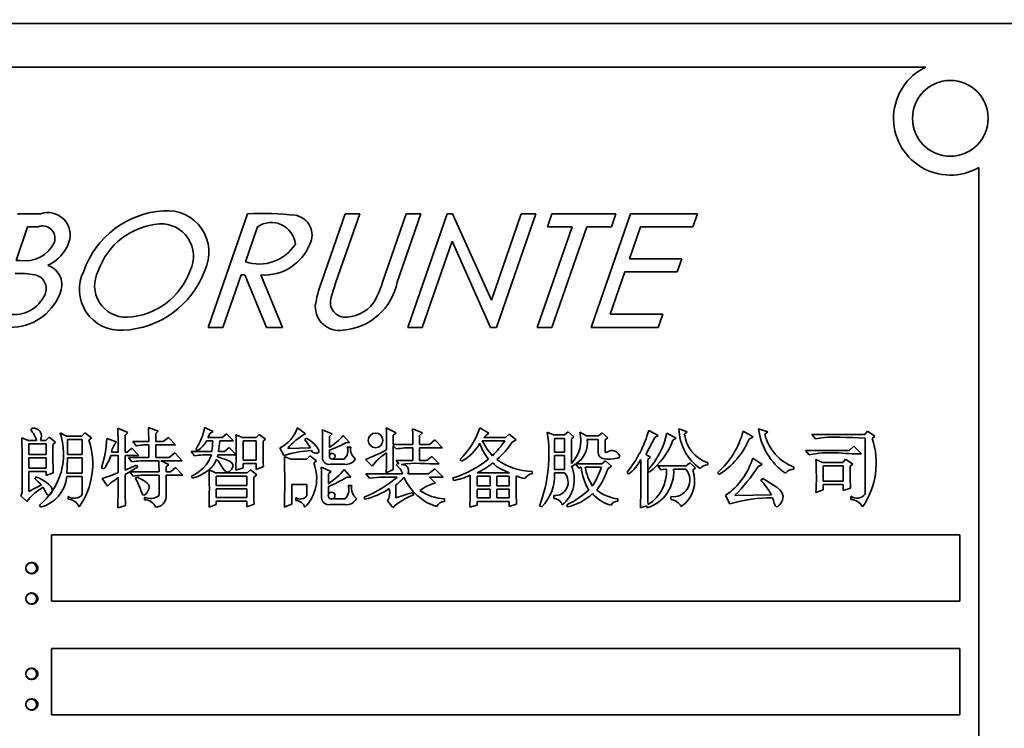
# Model space of a CAD drawing. Header units: millimetres. Extents: x 174 to 8746, y 150 to 6154.
# Tile 11 of 49: x 1748 to 1800, y 3259 to 3297. Entities that reach past the tile are written whole.
import ezdxf

# ---------------------------------------------------------------- set-up
doc = ezdxf.new("R2010")
doc.units = ezdxf.units.MM
doc.header["$MEASUREMENT"] = 0
doc.layers.add('图层0000', color=7, linetype='Continuous', lineweight=25)
doc.layers.add('图层1', color=7, linetype='Continuous', lineweight=35)
doc.dimstyles.new('线性样式 (GB)', dxfattribs={"dimtxt": 2, "dimasz": 2, "dimexe": 1, "dimexo": 0.5, "dimgap": 0.5, "dimtad": 1, "dimdsep": 46, "dimcen": -2.127267, "dimclrd": 7, "dimclre": 7, "dimclrt": 7, "dimadec": 0, "dimazin": 0, "dimtfac": 0.7, "dimtmove": 0, "dimatfit": 1, "dimfxl": 1, "dimfrac": 2, "dimtolj": 1, "dimtzin": 0, "dimlwd": 18, "dimlwe": 18, "dimarcsym": 0})

# ---------------------------------------------------------------- blocks, each defined once
blk = doc.blocks.new('DimBlk2728')
at = {"layer": '图层0000', "color": 7, "linetype": 'Continuous', "lineweight": 18}
for p, q in [((452.876, 3901.69), (663.049, 3901.69)), ((633.049, 3232.36), (633.049, 3841.69)), ((1762.054, 3172.36), (603.049, 3172.36))]:
    blk.add_line(p, q, dxfattribs=at)
at = {"layer": '图层0000', "color": 7, "linetype": 'Continuous', "lineweight": -3}
for points in [[(649.126, 3841.69), (633.049, 3901.69), (616.972, 3841.69)], [(616.972, 3232.36), (633.049, 3172.36), (649.126, 3232.36)]]:
    blk.add_solid(points, dxfattribs=at)
at = {"layer": '图层0000', "color": 7, "linetype": 'Continuous', "lineweight": 18, "insert": (619.393, 3537.025), "char_height": 60, "attachment_point": 8, "rotation": 90, "line_spacing_factor": 1.2}
blk.add_mtext('\\T1.562500;\\W1;\\FSimSun|b0|i0;24', dxfattribs=at)
blk = doc.blocks.new('DimBlk2729')
at = {"layer": '图层0000', "color": 7, "linetype": 'Continuous', "lineweight": 18}
for p, q in [((2113.394, 3681.96), (1434.016, 3681.96)), ((1464.016, 3232.36), (1464.016, 3621.96)), ((2104.735, 3172.36), (1434.016, 3172.36))]:
    blk.add_line(p, q, dxfattribs=at)
at = {"layer": '图层0000', "color": 7, "linetype": 'Continuous', "lineweight": -3}
for points in [[(1480.093, 3621.96), (1464.016, 3681.96), (1447.939, 3621.96)], [(1447.939, 3232.36), (1464.016, 3172.36), (1480.093, 3232.36)]]:
    blk.add_solid(points, dxfattribs=at)
at = {"layer": '图层0000', "color": 7, "linetype": 'Continuous', "lineweight": 18, "insert": (1450.36, 3466.496), "char_height": 60, "attachment_point": 8, "rotation": 90, "line_spacing_factor": 1.2}
blk.add_mtext('\\T1.375000;\\W1;\\FSimSun|b0|i0;16.99', dxfattribs=at)
blk = doc.blocks.new('DimBlk2750')
at = {"layer": '图层0000', "color": 7, "linetype": 'Continuous', "lineweight": 18}
for p, q in [((2113.394, 5422.27), (275.029, 5422.27)), ((305.029, 5362.27), (305.029, 3232.36)), ((2104.735, 3172.36), (275.029, 3172.36))]:
    blk.add_line(p, q, dxfattribs=at)
at = {"layer": '图层0000', "color": 7, "linetype": 'Continuous', "lineweight": -3}
for points in [[(321.106, 5362.27), (305.029, 5422.27), (288.952, 5362.27)], [(288.952, 3232.36), (305.029, 3172.36), (321.106, 3232.36)]]:
    blk.add_solid(points, dxfattribs=at)
at = {"layer": '图层0000', "color": 7, "linetype": 'Continuous', "lineweight": 18, "insert": (290.925, 4174.154), "char_height": 60, "attachment_point": 8, "rotation": 90, "line_spacing_factor": 1.2}
blk.add_mtext('\\T1.531250;\\W1;\\FSimSun|b0|i0;75', dxfattribs=at)

msp = doc.modelspace()

# ---------------------------------------------------------------- hatches: boundary and pattern name
at = {"layer": '图层0000', "linetype": 'Continuous', "lineweight": -3}
h = msp.add_hatch(dxfattribs=at)
h.set_pattern_fill('ANSI31', color=256, scale=95.25, style=0, pattern_type=2)
h.set_pattern_definition([(45, (0, 0), (-67.3519, 67.3519), [])])
edge = h.paths.add_edge_path(flags=16)
edge.add_arc((2928.394, 3681.96), 940.31, 261.127489, 360)
edge.add_arc((2128.394, 3681.96), 1740.31, 0, 160)
edge.add_arc((1376.64, 3955.576), 940.31, 23.285228, 160)
edge.add_arc((2128.394, 3681.96), 654.97, 0, 80.157033)
edge.add_line((2783.364, 3681.96), (2783.364, 2752.901))

# ---------------------------------------------------------------- linework, layer by layer
at = {"layer": '图层1', "color": 7, "linetype": 'Continuous', "lineweight": 35}
for p, q in [((1719.984, 3296.36), (1805.684, 3296.36)), ((1729.692, 3294.065), (1796.097, 3294.065)), ((1798.894, 3234.958), (1798.894, 3288.762)), ((1749.329, 3286.323), (1748.11, 3286.323)), ((1760.264, 3286.323), (1758.187, 3280.323)), ((1765.418, 3286.323), (1764.168, 3282.712)), ((1764.934, 3282.7), (1766.187, 3286.323)), ((1766.187, 3286.323), (1765.418, 3286.323)), ((1768.649, 3286.323), (1767.395, 3282.7)), ((1768.168, 3282.712), (1769.418, 3286.323)), ((1769.418, 3286.323), (1768.649, 3286.323)), ((1770.803, 3286.323), (1768.726, 3280.323)), ((1771.087, 3286.323), (1770.803, 3286.323)), ((1773.148, 3281.764), (1771.087, 3286.323)), ((1774.726, 3286.323), (1773.148, 3281.764)), ((1773.418, 3280.323), (1775.495, 3286.323)), ((1775.495, 3286.323), (1774.726, 3286.323)), ((1776.341, 3286.323), (1776.102, 3285.63)), ((1779.726, 3286.323), (1776.341, 3286.323)), ((1780.495, 3286.323), (1778.418, 3280.323)), ((1779.487, 3285.63), (1779.726, 3286.323)), ((1784.033, 3286.323), (1780.495, 3286.323)), ((1783.794, 3285.63), (1784.033, 3286.323)), ((1748.027, 3283.861), (1748.64, 3285.63)), ((1748.64, 3285.63), (1749.19, 3285.63)), ((1760.155, 3283.783), (1760.794, 3285.63)), ((1777.41, 3285.63), (1775.572, 3280.323)), ((1776.102, 3285.63), (1777.41, 3285.63)), ((1776.341, 3280.323), (1778.179, 3285.63)), ((1778.179, 3285.63), (1779.487, 3285.63)), ((1780.44, 3283.938), (1781.025, 3285.63)), ((1781.025, 3285.63), (1783.794, 3285.63)), ((1769.495, 3280.323), (1771.069, 3284.87)), ((1771.069, 3284.87), (1773.103, 3280.323)), ((1748.221, 3283.861), (1748.027, 3283.861)), ((1783.209, 3283.938), (1780.44, 3283.938)), ((1782.969, 3283.246), (1783.209, 3283.938)), ((1758.956, 3280.323), (1759.916, 3283.092)), ((1759.916, 3283.092), (1760.121, 3283.092)), ((1760.121, 3283.092), (1761.263, 3280.323)), ((1762.11, 3280.323), (1760.969, 3283.092)), ((1779.426, 3281.015), (1780.199, 3283.246)), ((1780.199, 3283.246), (1782.969, 3283.246)), ((1782.196, 3281.015), (1779.426, 3281.015)), ((1781.956, 3280.323), (1782.196, 3281.015)), ((1758.187, 3280.323), (1758.956, 3280.323)), ((1761.263, 3280.323), (1762.11, 3280.323)), ((1768.726, 3280.323), (1769.495, 3280.323)), ((1773.103, 3280.323), (1773.418, 3280.323)), ((1775.572, 3280.323), (1776.341, 3280.323)), ((1778.418, 3280.323), (1781.956, 3280.323)), ((1748.877, 3275.004), (1748.81, 3274.906)), ((1753.935, 3274.775), (1753.403, 3275.004)), ((1755.535, 3274.848), (1755.021, 3275.039)), ((1758.441, 3274.82), (1757.993, 3275.039)), ((1763.316, 3274.699), (1762.902, 3275.022)), ((1768.12, 3274.752), (1767.588, 3275.022)), ((1773.012, 3274.732), (1772.538, 3275.022)), ((1748.671, 3274.353), (1748.334, 3274.494)), ((1749.772, 3274.529), (1749.606, 3274.353)), ((1750.115, 3274.256), (1749.772, 3274.529)), ((1750.699, 3274.582), (1750.357, 3274.758)), ((1751.505, 3274.582), (1750.699, 3274.582)), ((1751.671, 3274.758), (1751.505, 3274.582)), ((1752.014, 3274.485), (1751.671, 3274.758)), ((1751.873, 3274.373), (1752.014, 3274.485)), ((1753.794, 3274.638), (1753.935, 3274.775)), ((1753.794, 3273.738), (1753.794, 3274.638)), ((1755.412, 3274.726), (1755.535, 3274.848)), ((1755.412, 3274.301), (1755.412, 3274.726)), ((1756.084, 3274.512), (1755.804, 3274.301)), ((1756.449, 3274.111), (1756.084, 3274.512)), ((1758.159, 3274.512), (1758.291, 3274.732)), ((1758.918, 3274.512), (1758.159, 3274.512)), ((1758.291, 3274.732), (1758.441, 3274.82)), ((1759.144, 3274.705), (1758.918, 3274.512)), ((1759.513, 3274.322), (1759.144, 3274.705)), ((1759.985, 3274.512), (1759.65, 3274.653)), ((1760.711, 3274.512), (1759.985, 3274.512)), ((1760.877, 3274.67), (1760.711, 3274.512)), ((1761.201, 3274.416), (1760.877, 3274.67)), ((1763.364, 3274.477), (1763.294, 3274.377)), ((1764.74, 3274.706), (1764.208, 3274.916)), ((1764.582, 3274.551), (1764.74, 3274.706)), ((1764.582, 3273.984), (1764.582, 3274.551)), ((1765.654, 3274.245), (1765.317, 3274.617)), ((1766.709, 3274.576), (1766.781, 3274.653)), ((1767.962, 3274.635), (1768.12, 3274.752)), ((1767.962, 3274.142), (1767.962, 3274.635)), ((1768.977, 3274.969), (1769.509, 3274.758)), ((1769.351, 3274.619), (1769.509, 3274.758)), ((1769.351, 3274.142), (1769.351, 3274.619)), ((1772.749, 3274.512), (1772.86, 3274.628)), ((1773.894, 3274.512), (1772.749, 3274.512)), ((1772.86, 3274.628), (1773.012, 3274.732)), ((1774.079, 3274.688), (1773.894, 3274.512)), ((1774.454, 3274.375), (1774.079, 3274.688)), ((1776.426, 3274.653), (1776.09, 3274.793)), ((1777.011, 3274.653), (1776.426, 3274.653)), ((1777.202, 3274.811), (1777.011, 3274.653)), ((1777.5, 3274.538), (1777.202, 3274.811)), ((1777.378, 3274.428), (1777.5, 3274.538)), ((1778.173, 3274.6), (1777.813, 3274.793)), ((1778.804, 3274.6), (1778.173, 3274.6)), ((1778.995, 3274.758), (1778.804, 3274.6)), ((1779.294, 3274.482), (1778.995, 3274.758)), ((1779.153, 3274.389), (1779.294, 3274.482)), ((1781.303, 3273.602), (1781.786, 3274.504)), ((1781.953, 3274.609), (1781.458, 3274.881)), ((1781.786, 3274.504), (1781.953, 3274.609)), ((1782.903, 3274.467), (1782.423, 3274.74)), ((1782.737, 3274.364), (1782.903, 3274.467)), ((1783.057, 3274.969), (1783.484, 3274.811)), ((1783.484, 3274.811), (1783.343, 3274.69)), ((1786.449, 3274.846), (1786.969, 3274.537)), ((1786.969, 3274.537), (1786.767, 3274.416)), ((1787.264, 3274.969), (1787.743, 3274.813)), ((1787.743, 3274.813), (1787.585, 3274.689)), ((1792.88, 3274.67), (1790.082, 3274.67)), ((1790.082, 3274.67), (1790.271, 3274.427)), ((1793.024, 3274.846), (1792.88, 3274.67)), ((1792.895, 3274.479), (1792.895, 3271.515)), ((1793.409, 3274.574), (1793.024, 3274.846)), ((1793.269, 3274.461), (1793.409, 3274.574)), ((1749.112, 3274.353), (1748.671, 3274.353)), ((1748.708, 3273.615), (1748.708, 3274.163)), ((1748.708, 3274.163), (1749.618, 3274.163)), ((1749.606, 3274.353), (1749.314, 3274.353)), ((1749.618, 3274.163), (1749.618, 3273.615)), ((1749.974, 3274.144), (1750.115, 3274.256)), ((1750.748, 3273.615), (1750.748, 3274.392)), ((1750.748, 3274.392), (1751.517, 3274.392)), ((1751.517, 3274.392), (1751.517, 3273.615)), ((1753.337, 3274.284), (1752.823, 3274.459)), ((1754.147, 3273.949), (1753.902, 3273.738)), ((1754.515, 3273.548), (1754.147, 3273.949)), ((1755.038, 3274.301), (1754.194, 3274.301)), ((1754.194, 3274.301), (1754.384, 3274.057)), ((1754.817, 3274.111), (1755.038, 3274.111)), ((1755.038, 3274.111), (1755.038, 3273.457)), ((1755.804, 3274.301), (1755.412, 3274.301)), ((1755.412, 3273.457), (1755.412, 3274.111)), ((1755.412, 3274.111), (1756.449, 3274.111)), ((1758.1, 3274.322), (1758.419, 3274.322)), ((1758.789, 3274.322), (1759.513, 3274.322)), ((1759.285, 3273.984), (1759.041, 3273.773)), ((1759.666, 3273.589), (1759.285, 3273.984)), ((1760.023, 3273.316), (1760.023, 3274.322)), ((1760.023, 3274.322), (1760.722, 3274.322)), ((1760.722, 3274.322), (1760.722, 3273.316)), ((1761.078, 3274.305), (1761.201, 3274.416)), ((1761.975, 3273.967), (1762.186, 3273.548)), ((1763.592, 3273.965), (1762.383, 3273.931)), ((1765.446, 3274.219), (1765.654, 3274.245)), ((1765.72, 3274.002), (1765.526, 3274.002)), ((1768.995, 3274.142), (1767.962, 3274.142)), ((1767.962, 3272.823), (1767.962, 3274.092)), ((1767.962, 3274.092), (1768.112, 3273.9)), ((1768.995, 3273.952), (1768.995, 3273.298)), ((1769.881, 3274.142), (1769.351, 3274.142)), ((1769.351, 3273.298), (1769.351, 3273.952)), ((1769.351, 3273.952), (1770.564, 3273.952)), ((1770.161, 3274.389), (1769.881, 3274.142)), ((1770.564, 3273.952), (1770.161, 3274.389)), ((1772.663, 3274.322), (1773.852, 3274.322)), ((1774.247, 3274.255), (1774.454, 3274.375)), ((1776.481, 3273.738), (1776.481, 3274.462)), ((1776.481, 3274.462), (1777.004, 3274.462)), ((1777.004, 3274.462), (1777.004, 3273.738)), ((1777.378, 3273.137), (1777.378, 3274.428)), ((1778.204, 3274.409), (1778.78, 3274.409)), ((1792.04, 3273.826), (1792.301, 3274.055)), ((1792.301, 3274.055), (1792.706, 3273.635)), ((1749.618, 3273.615), (1748.708, 3273.615)), ((1751.517, 3273.615), (1750.748, 3273.615)), ((1753.04, 3273.548), (1753.42, 3273.548)), ((1753.42, 3273.738), (1753.073, 3273.738)), ((1753.42, 3273.548), (1753.42, 3272.651)), ((1753.902, 3273.738), (1753.794, 3273.738)), ((1753.794, 3272.789), (1753.794, 3273.548)), ((1753.794, 3273.548), (1754.515, 3273.548)), ((1753.966, 3273.457), (1754.155, 3273.213)), ((1755.038, 3273.457), (1753.966, 3273.457)), ((1756.119, 3273.457), (1755.412, 3273.457)), ((1756.419, 3273.703), (1756.119, 3273.457)), ((1756.801, 3273.267), (1756.419, 3273.703)), ((1758.371, 3273.773), (1757.276, 3273.773)), ((1757.276, 3273.773), (1757.465, 3273.53)), ((1757.522, 3273.878), (1757.635, 3273.811)), ((1757.899, 3273.583), (1758.348, 3273.583)), ((1758.669, 3273.485), (1758.694, 3273.583)), ((1758.694, 3273.583), (1759.666, 3273.583)), ((1759.041, 3273.773), (1758.722, 3273.773)), ((1759.666, 3273.583), (1759.65, 3272.774)), ((1762.204, 3273.509), (1762.539, 3273.369)), ((1763.387, 3273.369), (1763.552, 3273.545)), ((1763.552, 3273.545), (1763.896, 3273.273)), ((1764.582, 3273.52), (1764.582, 3273.833)), ((1770.005, 3273.509), (1769.725, 3273.298)), ((1770.388, 3273.108), (1770.005, 3273.509)), ((1777.004, 3273.738), (1776.481, 3273.738)), ((1776.481, 3272.824), (1776.481, 3273.548)), ((1776.481, 3273.548), (1777.004, 3273.548)), ((1777.004, 3273.548), (1777.004, 3272.824)), ((1781.549, 3273.473), (1781.303, 3273.602)), ((1781.409, 3273.337), (1781.549, 3273.473)), ((1789.94, 3273.583), (1789.747, 3273.826)), ((1789.747, 3273.826), (1792.04, 3273.826)), ((1748.708, 3272.894), (1748.708, 3273.424)), ((1748.708, 3273.424), (1749.618, 3273.424)), ((1749.618, 3273.424), (1749.618, 3272.894)), ((1750.745, 3273.424), (1751.517, 3273.424)), ((1751.517, 3273.424), (1751.517, 3272.63)), ((1754.385, 3273.052), (1753.794, 3272.789)), ((1754.038, 3272.701), (1754.462, 3272.949)), ((1754.462, 3272.949), (1754.385, 3273.052)), ((1754.588, 3273.267), (1755.569, 3273.267)), ((1756.098, 3273.087), (1755.681, 3273.267)), ((1755.681, 3273.267), (1756.801, 3273.267)), ((1755.957, 3272.95), (1756.098, 3273.087)), ((1755.957, 3272.701), (1755.957, 3272.95)), ((1756.451, 3272.929), (1756.188, 3272.701)), ((1756.836, 3272.51), (1756.451, 3272.929)), ((1760.722, 3273.316), (1760.023, 3273.316)), ((1760.023, 3272.905), (1760.023, 3273.126)), ((1760.023, 3273.126), (1760.722, 3273.126)), ((1760.722, 3273.126), (1760.722, 3272.809)), ((1760.722, 3272.809), (1761.095, 3272.98)), ((1762.539, 3273.369), (1763.387, 3273.369)), ((1763.896, 3273.273), (1763.755, 3273.144)), ((1764.687, 3272.717), (1764.155, 3272.947)), ((1764.641, 3273.091), (1765.376, 3273.091)), ((1765.36, 3273.369), (1764.76, 3273.369)), ((1766.498, 3273.349), (1766.848, 3272.985)), ((1768.995, 3273.298), (1768.116, 3273.298)), ((1768.116, 3273.298), (1768.258, 3273.116)), ((1768.185, 3273.14), (1768.116, 3273.061)), ((1769.725, 3273.298), (1769.351, 3273.298)), ((1771.478, 3273.345), (1771.575, 3273.249)), ((1777.378, 3273.005), (1777.392, 3272.985)), ((1777.594, 3273.108), (1777.757, 3272.88)), ((1778.98, 3273.123), (1777.616, 3273.123)), ((1777.757, 3272.88), (1777.891, 3272.932)), ((1778.098, 3272.932), (1778.956, 3272.932)), ((1779.171, 3273.281), (1778.98, 3273.123)), ((1779.488, 3272.987), (1779.171, 3273.281)), ((1779.307, 3272.873), (1779.488, 3272.987)), ((1781.035, 3273.337), (1781.035, 3271.551)), ((1781.409, 3272.787), (1781.409, 3273.337)), ((1783.433, 3273.017), (1781.932, 3273.017)), ((1781.932, 3273.017), (1782.101, 3272.791)), ((1783.624, 3273.176), (1783.433, 3273.017)), ((1783.923, 3272.902), (1783.624, 3273.176)), ((1784.574, 3273.172), (1784.574, 3273.067)), ((1786.954, 3273.422), (1787.444, 3273.073)), ((1787.444, 3273.073), (1787.236, 3272.969)), ((1789.132, 3272.943), (1789.132, 3272.827)), ((1790.632, 3273.193), (1790.293, 3273.351)), ((1791.72, 3273.193), (1790.632, 3273.193)), ((1790.683, 3272.208), (1790.683, 3273.002)), ((1790.683, 3273.002), (1791.734, 3273.002)), ((1791.863, 3273.369), (1791.72, 3273.193)), ((1791.734, 3273.002), (1791.734, 3272.208)), ((1792.249, 3273.097), (1791.863, 3273.369)), ((1792.108, 3272.984), (1792.249, 3273.097)), ((1792.108, 3272.254), (1792.108, 3272.984)), ((1749.618, 3272.894), (1748.708, 3272.894)), ((1748.708, 3271.646), (1748.708, 3272.704)), ((1748.708, 3272.704), (1749.618, 3272.704)), ((1749.086, 3272.437), (1749.021, 3272.332)), ((1749.618, 3272.704), (1749.618, 3272.493)), ((1749.618, 3272.493), (1749.992, 3272.643)), ((1750.708, 3272.44), (1751.517, 3272.44)), ((1751.517, 3272.63), (1750.713, 3272.63)), ((1751.517, 3272.44), (1751.517, 3271.49)), ((1752.541, 3272.904), (1752.675, 3272.845)), ((1753.794, 3272.558), (1754.037, 3272.7)), ((1754.037, 3272.7), (1754.225, 3272.458)), ((1755.584, 3272.701), (1754.038, 3272.701)), ((1754.442, 3272.419), (1754.335, 3272.353)), ((1754.659, 3272.51), (1755.584, 3272.51)), ((1755.584, 3272.51), (1755.584, 3271.445)), ((1756.188, 3272.701), (1755.957, 3272.701)), ((1755.957, 3271.362), (1755.957, 3272.51)), ((1755.957, 3272.51), (1756.836, 3272.51)), ((1757.293, 3272.464), (1757.357, 3272.352)), ((1758.563, 3272.648), (1758.226, 3272.805)), ((1760.237, 3272.648), (1758.563, 3272.648)), ((1758.599, 3271.98), (1758.599, 3272.458)), ((1758.599, 3272.458), (1760.23, 3272.458)), ((1759.65, 3272.774), (1760.023, 3272.905)), ((1760.23, 3272.458), (1760.23, 3271.98)), ((1760.425, 3272.806), (1760.237, 3272.648)), ((1760.744, 3272.531), (1760.425, 3272.806)), ((1760.586, 3272.42), (1760.744, 3272.531)), ((1764.529, 3272.58), (1764.687, 3272.717)), ((1764.529, 3272.068), (1764.529, 3272.58)), ((1765.724, 3272.405), (1765.369, 3272.824)), ((1765.513, 3272.405), (1765.724, 3272.405)), ((1768.45, 3272.595), (1766.516, 3272.595)), ((1766.516, 3272.595), (1766.705, 3272.352)), ((1767.588, 3272.634), (1767.962, 3272.823)), ((1768.735, 3272.595), (1769.83, 3272.595)), ((1770.163, 3272.859), (1769.83, 3272.595)), ((1770.195, 3272.101), (1769.882, 3272.405)), ((1769.882, 3272.405), (1770.599, 3272.405)), ((1770.599, 3272.405), (1770.163, 3272.859)), ((1774.099, 3272.648), (1772.389, 3272.648)), ((1772.397, 3271.962), (1772.397, 3272.458)), ((1772.397, 3272.458), (1773.079, 3272.458)), ((1773.079, 3272.458), (1773.079, 3271.962)), ((1773.434, 3271.962), (1773.434, 3272.458)), ((1773.434, 3272.458), (1774.081, 3272.458)), ((1774.081, 3272.458), (1774.081, 3271.962)), ((1774.454, 3272.442), (1774.472, 3272.475)), ((1775.298, 3272.596), (1775.298, 3272.712)), ((1776.478, 3272.634), (1777.004, 3272.634)), ((1777.004, 3272.824), (1776.481, 3272.824)), ((1780.314, 3272.682), (1780.387, 3272.563)), ((1781.409, 3271.638), (1781.409, 3272.744)), ((1781.409, 3272.744), (1781.489, 3272.669)), ((1782.101, 3272.791), (1782.339, 3272.827)), ((1782.339, 3272.827), (1782.389, 3272.827)), ((1782.776, 3272.827), (1783.426, 3272.827)), ((1783.781, 3272.789), (1783.923, 3272.902)), ((1785.182, 3272.545), (1785.083, 3272.641)), ((1749.372, 3272.004), (1748.708, 3271.646)), ((1752.576, 3272.335), (1752.866, 3271.93)), ((1752.866, 3271.93), (1753.028, 3272.112)), ((1760.23, 3271.98), (1758.599, 3271.98)), ((1763.399, 3272.018), (1762.594, 3272.018)), ((1762.594, 3272.018), (1762.594, 3270.991)), ((1763.399, 3271.445), (1763.399, 3272.018)), ((1764.529, 3271.48), (1764.529, 3271.904)), ((1765.773, 3271.98), (1765.582, 3271.98)), ((1768.102, 3271.312), (1768.102, 3272.001)), ((1771.109, 3272.368), (1771.138, 3272.229)), ((1773.079, 3271.962), (1772.397, 3271.962)), ((1774.081, 3271.962), (1773.434, 3271.962)), ((1787.387, 3272.257), (1787.491, 3272.349)), ((1791.734, 3272.208), (1790.683, 3272.208)), ((1790.683, 3271.746), (1790.683, 3272.018)), ((1790.683, 3272.018), (1791.734, 3272.018)), ((1791.734, 3272.018), (1791.734, 3271.701)), ((1748.282, 3271.426), (1748.591, 3271.121)), ((1750.779, 3271.399), (1750.779, 3271.254)), ((1754.81, 3271.364), (1754.81, 3271.217)), ((1758.599, 3271.329), (1758.599, 3271.789)), ((1758.599, 3271.789), (1760.23, 3271.789)), ((1760.23, 3271.789), (1760.23, 3271.329)), ((1766.428, 3271.363), (1766.461, 3271.244)), ((1768.979, 3271.593), (1768.102, 3271.312)), ((1769.052, 3271.486), (1768.979, 3271.593)), ((1772.397, 3271.312), (1772.397, 3271.772)), ((1772.397, 3271.772), (1773.079, 3271.772)), ((1773.079, 3271.772), (1773.079, 3271.312)), ((1773.434, 3271.312), (1773.434, 3271.772)), ((1773.434, 3271.772), (1774.081, 3271.772)), ((1774.081, 3271.772), (1774.081, 3271.312)), ((1776.441, 3271.435), (1776.441, 3271.287)), ((1782.618, 3271.382), (1782.618, 3271.237)), ((1785.751, 3270.998), (1785.523, 3271.452)), ((1786.002, 3271.452), (1787.95, 3271.486)), ((1790.293, 3271.596), (1790.683, 3271.746)), ((1791.734, 3271.701), (1792.125, 3271.831)), ((1792.139, 3271.399), (1792.139, 3271.237)), ((1749.267, 3270.932), (1749.33, 3270.822)), ((1753.403, 3270.787), (1753.812, 3270.916)), ((1758.225, 3270.822), (1758.599, 3270.973)), ((1760.23, 3271.329), (1758.599, 3271.329)), ((1758.599, 3270.973), (1758.599, 3271.139)), ((1758.599, 3271.139), (1760.23, 3271.139)), ((1760.23, 3271.139), (1760.23, 3270.84)), ((1760.23, 3270.84), (1760.603, 3270.991)), ((1762.594, 3270.991), (1762.204, 3270.822)), ((1762.819, 3271.184), (1762.819, 3271.329)), ((1764.602, 3270.963), (1765.411, 3270.963)), ((1765.396, 3271.259), (1764.718, 3271.259)), ((1767.658, 3271.153), (1767.942, 3270.805)), ((1770.669, 3271.134), (1770.669, 3271.269)), ((1772.006, 3270.822), (1772.397, 3270.932)), ((1773.079, 3271.312), (1772.397, 3271.312)), ((1772.397, 3270.932), (1772.397, 3271.121)), ((1772.397, 3271.121), (1774.081, 3271.121)), ((1774.081, 3271.312), (1773.434, 3271.312)), ((1774.081, 3271.121), (1774.081, 3270.857)), ((1774.081, 3270.857), (1774.472, 3270.987)), ((1775.685, 3270.905), (1775.807, 3270.84)), ((1777.127, 3270.957), (1777.159, 3270.84)), ((1779.822, 3271.148), (1779.822, 3271.265)), ((1781.017, 3270.787), (1781.341, 3270.89)), ((1781.341, 3270.89), (1781.367, 3270.787)), ((1797.894, 3269.36), (1749.894, 3269.36)), ((1749.894, 3269.36), (1749.894, 3265.86)), ((1797.894, 3265.86), (1797.894, 3269.36)), ((1797.894, 3265.86), (1749.894, 3265.86)), ((1797.894, 3263.36), (1749.894, 3263.36)), ((1749.894, 3263.36), (1749.894, 3259.86)), ((1797.894, 3259.86), (1797.894, 3263.36)), ((1797.894, 3259.86), (1749.894, 3259.86))]:
    msp.add_line(p, q, dxfattribs=at)
for centre, radius in [((1767.024, 3274.354), 0.385), ((1764.732, 3273.516), 0.15), ((1764.702, 3271.437), 0.179), ((1748.833, 3267.618), 0.29), ((1748.832, 3267.602), 0.289), ((1748.833, 3266.005), 0.29), ((1748.832, 3265.989), 0.289), ((1748.833, 3262.032), 0.29), ((1748.832, 3262.016), 0.289), ((1748.833, 3260.418), 0.29), ((1748.832, 3260.402), 0.289)]:
    msp.add_circle(centre, radius, dxfattribs=at)
for centre, radius, start, end in [((1797.394, 3291.36), 3, 115.6216, 300), ((1797.394, 3291.36), 2, 0, 180), ((1797.394, 3291.36), 2, 180, 0), ((1756.117, 3281.695), 4.791, 93.5611, 160.4759), ((1756.022, 3284.289), 2.197, 333.9866, 95.2786), ((1749.708, 3285.207), 1.178, 340.5882, 108.7685), ((1761.009, 3269.758), 16.581, 83.7908, 92.5752), ((1762.599, 3285.193), 1.069, 333.5219, 78.9925), ((1749.432, 3285.025), 0.653, 342.2004, 111.8404), ((1755.875, 3282.087), 3.707, 94.1804, 160.9238), ((1755.702, 3284.084), 1.703, 333.5894, 93.2719), ((1761.52, 3284.584), 1.274, 6.1089, 124.7535), ((1748.509, 3285.538), 1.702, 260.2544, 335.2255), ((1748.866, 3285.485), 2.065, 294.1982, 341.0796), ((1760.878, 3285.919), 2.255, 251.306, 327.8558), ((1761.139, 3285.691), 2.605, 266.2444, 338.034), ((1749.358, 3282.568), 1.092, 333.2982, 71.0661), ((1753.472, 3284.982), 4.818, 272.5015, 339.8829), ((1753.736, 3284.56), 3.702, 272.5329, 340.5416), ((1748.146, 3278.115), 5.056, 80.1259, 91.9015), ((1748.883, 3282.368), 0.741, 335.7296, 79.9302), ((1753.538, 3282.329), 2.165, 153.4471, 273.8212), ((1753.84, 3282.522), 1.662, 152.1401, 272.0533), ((1769.303, 3280.705), 5.513, 158.6505, 172.1702), ((1774.034, 3279.37), 9.691, 159.9033, 164.7232), ((1765.056, 3283.332), 3.173, 274.537, 348.742), ((1761.862, 3284.439), 5.799, 332.9471, 342.5549), ((1747.905, 3282.808), 1.814, 261.3144, 335.7462), ((1747.75, 3283.102), 2.78, 268.9327, 338.375), ((1765.429, 3281.649), 0.792, 159.7002, 276.3274), ((1765.415, 3282.709), 1.85, 273.1484, 330.6244), ((1765.108, 3281.42), 1.267, 178.3747, 279.0675), ((1748.943, 3274.576), 0.433, 329.0746, 98.6761), ((1723.244, 3273.96), 30.177, 359.5787, 1.9828), ((1740.855, 3274.339), 14.183, 359.8459, 2.8305), ((1754.91, 3275.614), 3.136, 326.3925, 349.4413), ((1761.156, 3275.622), 1.847, 296.3231, 341.0302), ((1742.423, 3274.053), 25.184, 359.5653, 2.2046), ((1768.731, 3276.255), 4.001, 313.3519, 342.0439), ((1747.13, 3273.626), 2.112, 20.1376, 37.302), ((1747.02, 3273.64), 3.519, 309.6707, 18.5251), ((1732.741, 3273.701), 26.926, 359.7613, 2.026), ((1764.863, 3271.87), 3.224, 118.6763, 140.2658), ((1728.193, 3273.759), 36.034, 359.5081, 1.84), ((1762.932, 3276.647), 3.132, 301.7896, 319.617), ((1754.275, 3274.249), 14.72, 359.5858, 2.805), ((1768.72, 3273.595), 7.467, 338.8818, 9.2325), ((1776.113, 3274.355), 1.756, 316.0935, 14.4494), ((1775.653, 3276.505), 6.028, 320.6367, 344.3677), ((1778.185, 3275.7), 4.345, 317.8982, 347.2421), ((1785.737, 3275.037), 2.681, 181.4431, 234.2271), ((1785.183, 3274.925), 1.855, 187.2742, 250.8172), ((1782.153, 3275.981), 4.443, 311.2592, 345.1993), ((1790.621, 3275.386), 3.384, 187.0778, 234.9637), ((1790.021, 3275.289), 2.509, 193.8363, 249.2468), ((1785.487, 3273.818), 35.514, 179.473, 181.8948), ((1748.134, 3273.11), 3.947, 324.8989, 18.6631), ((1746.834, 3274.74), 5.995, 342.1708, 357.3142), ((1754.287, 3273.489), 1.239, 140.0895, 168.4069), ((1754.825, 3272.251), 1.86, 90.2449, 103.7242), ((1756.498, 3275.315), 1.885, 307.0983, 328.1987), ((1754.495, 3274.387), 3.925, 350.9993, 359.0373), ((1754.5, 3274.568), 4.296, 349.3442, 356.7133), ((1804.87, 3274.191), 43.792, 179.8503, 181.5842), ((1760.006, 3271.685), 4.249, 32.4483, 39.3211), ((1762.223, 3280.285), 6.869, 290.0807, 297.9829), ((1765.014, 3273.798), 0.552, 308.8664, 21.6524), ((1766.306, 3273.876), 0.6, 167.8697, 235.9854), ((1768.76, 3270.436), 3.524, 86.1856, 100.6078), ((1770.431, 3275.354), 2.396, 298.5185, 331.1621), ((1774.935, 3274.983), 2.53, 198.0785, 219.767), ((1775.938, 3276.03), 3.694, 207.5558, 222.2965), ((1767.379, 3279.054), 8.018, 316.6038, 323.8332), ((1770.376, 3276.891), 4.684, 310.7711, 325.7497), ((1776.92, 3274.218), 1.298, 302.4022, 8.4532), ((1779.247, 3275.626), 3.711, 307.1615, 340.1172), ((1782.773, 3276.194), 4.372, 303.443, 336.0169), ((1789.388, 3273.165), 4.092, 325.3707, 18.4632), ((1749.966, 3274.697), 3.282, 325.6437, 339.5096), ((1756.558, 3274.214), 1.898, 292.7976, 340.5933), ((1757.907, 3271.723), 1.86, 90.2449, 103.7242), ((1763.73, 3269.173), 4.639, 91.081, 109.4322), ((1714.176, 3272.166), 48.047, 358.3975, 1.6025), ((1764.567, 3273.425), 0.342, 175.8335, 282.5887), ((1763.331, 3281.644), 8.879, 290.8955, 298.7809), ((1768.868, 3271.567), 2.469, 120.749, 144.9357), ((1738.3, 3273.659), 29.306, 357.9956, 0.0587), ((1728.666, 3273.93), 22.085, 356.6247, 358.6871), ((1754.596, 3271.405), 1.862, 90.2519, 103.7173), ((1746.203, 3272.742), 9.381, 359.7485, 3.2072), ((1757.438, 3273.781), 1.254, 308.9508, 340.118), ((1761.782, 3272.338), 2.132, 314.6826, 22.2193), ((1720.988, 3271.658), 43.186, 359.5536, 1.7097), ((1765.461, 3273.672), 0.588, 261.6382, 330.0506), ((1767.551, 3272.302), 0.946, 18.0265, 53.3263), ((1761.716, 3253.374), 20.798, 71.6672, 71.8797), ((1768.446, 3272.751), 0.328, 331.7031, 100.928), ((1769.289, 3278.078), 5.993, 287.6852, 308.1446), ((1771.037, 3275.692), 3.331, 293.9578, 310.5481), ((1774.773, 3274.867), 2.319, 227.3577, 253.0887), ((1775.381, 3276.019), 3.308, 233.9535, 268.5657), ((1775.768, 3272.299), 1.758, 309.6678, 23.6938), ((1775.358, 3276.556), 4.109, 299.6554, 302.9605), ((1780.984, 3273.291), 3.114, 186.626, 210.0154), ((1780.85, 3273.445), 2.799, 190.5679, 212.4228), ((1775.009, 3274.2), 4.145, 327.0427, 342.1921), ((1778.996, 3274.387), 2.293, 307.3274, 332.7528), ((1784.592, 3272.532), 0.535, 91.9225, 142.0326), ((1783.434, 3274.474), 3.673, 304.6565, 343.353), ((1780.234, 3277.406), 8.29, 314.0931, 327.6399), ((1748.856, 3272.621), 1.86, 284.7405, 354.4023), ((1750.505, 3279.155), 7.128, 286.8921, 294.141), ((1751.443, 3274.791), 3.113, 300.6116, 309.4504), ((1705.859, 3272.1), 47.562, 358.4183, 0.3465), ((1799.306, 3272.234), 45.513, 179.5919, 181.6587), ((1754.666, 3270.627), 1.883, 90.2419, 103.5544), ((1756.542, 3274.976), 2.748, 287.2625, 307.7786), ((1729.619, 3271.814), 28.623, 358.0144, 1.9832), ((1793.971, 3272.108), 33.386, 179.465, 181.9181), ((1762.684, 3274.963), 3.433, 302.5001, 321.4593), ((1757.337, 3287.246), 16.944, 295.1135, 298.848), ((1763.907, 3277.552), 6.683, 292.1617, 309.6244), ((1767.706, 3264.857), 7.562, 86.4934, 97.6086), ((1766.167, 3274.456), 3.126, 308.2539, 318.9876), ((1771.122, 3273.565), 2.844, 204.0865, 252.2217), ((1770.19, 3276.748), 4.618, 281.8446, 293.3954), ((1734.836, 3272.061), 37.191, 358.0915, 0.6924), ((1798.208, 3272.007), 23.758, 178.9515, 182.46), ((1775.51, 3274.967), 2.699, 247.3968, 257.239), ((1775.394, 3272.041), 0.563, 99.7868, 148.5905), ((1774.113, 3272.496), 2.369, 315.6516, 3.3339), ((1776.49, 3272.143), 0.71, 266.0981, 43.6219), ((1775.448, 3274.146), 4.063, 323.4941, 341.7393), ((1780.772, 3272.704), 2.007, 287.2326, 3.507), ((1780.413, 3272.676), 1.981, 300.6353, 4.3457), ((1782.742, 3272.261), 0.888, 261.9267, 39.5804), ((1782.223, 3272.214), 1.661, 305.1914, 20.2328), ((1789.098, 3272.307), 0.52, 86.2561, 143.6766), ((1750.95, 3269.278), 2.994, 119.7564, 141.9961), ((1745.312, 3268.009), 5.696, 44.5347, 49.3767), ((1764.922, 3271.765), 0.694, 313.0943, 18.0161), ((1766.408, 3271.821), 0.654, 165.9663, 233.991), ((1770.703, 3269.978), 2.183, 103.4478, 127.6786), ((1777.793, 3264.671), 12.231, 33.8602, 38.335), ((1797.671, 3272.269), 5.563, 180.1582, 184.5164), ((1751.1, 3271.835), 0.542, 233.6224, 320.4121), ((1755.132, 3272.022), 0.733, 243.9202, 308.0262), ((1755.38, 3271.4), 0.578, 273.1451, 356.2946), ((1763.056, 3271.651), 0.4, 233.5602, 329.0597), ((1765.538, 3275.102), 3.967, 283.4574, 303.8293), ((1766.895, 3271.589), 0.879, 330.2675, 14.3527), ((1770.088, 3268.553), 3.111, 109.4574, 133.6122), ((1770.785, 3273.769), 2.503, 235.5377, 267.3646), ((1775.244, 3275.024), 4.482, 294.8403, 312.7663), ((1776.616, 3273.453), 2.669, 281.7476, 314.3137), ((1780.031, 3272.929), 2.079, 221.7745, 254.2217), ((1780.078, 3273.428), 2.179, 231.2491, 263.2433), ((1760.803, 3271.643), 20.233, 357.5745, 359.7379), ((1794.721, 3271.584), 13.313, 179.7672, 182.6371), ((1792.454, 3271.864), 0.562, 235.7728, 321.6817), ((1750.729, 3270.564), 0.691, 23.4891, 85.8307), ((1754.815, 3270.568), 0.649, 23.0573, 90.4122), ((1762.775, 3270.652), 0.533, 18.5743, 85.3006), ((1764.542, 3271.327), 0.369, 180.8556, 279.3419), ((1765.486, 3271.558), 0.6, 262.8641, 333.6411), ((1770.72, 3270.607), 0.529, 95.4571, 151.7964), ((1776.419, 3270.793), 0.495, 17.9915, 87.4057), ((1779.816, 3270.76), 0.388, 89.1184, 154.43), ((1782.5, 3270.456), 0.789, 30.5275, 81.4082), ((1787.87, 3264.09), 7.225, 88.9657, 107.0531), ((1792.091, 3270.487), 0.751, 28.0181, 86.3867), ((1748.866, 3267.594), 0.315, 3.091, 94.5372), ((1748.866, 3267.627), 0.315, 265.3242, 357.0476), ((1748.866, 3265.981), 0.315, 3.091, 94.5372), ((1748.866, 3266.014), 0.315, 265.3242, 357.0476), ((1748.866, 3262.008), 0.315, 3.091, 94.5372), ((1748.866, 3262.041), 0.315, 265.3242, 357.0476), ((1748.866, 3260.394), 0.315, 3.091, 94.5372), ((1748.866, 3260.427), 0.315, 265.3242, 357.0476)]:
    msp.add_arc(centre, radius, start, end, dxfattribs=at)
for points, knots in [([(1748.334, 3274.494), (1748.357, 3273.604), (1748.353, 3272.576), (1748.353, 3271.543), (1748.282, 3271.426)], [0, 0, 0, 0, 0.002663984, 0.003074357, 0.003074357, 0.003074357, 0.003074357]), ([(1763.642, 3273.811), (1763.691, 3273.68), (1764.385, 3273.599), (1763.756, 3274.267), (1763.364, 3274.477)], [0, 0, 0, 0, 0.00041672, 0.001743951, 0.001743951, 0.001743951, 0.001743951]), ([(1778.78, 3274.409), (1778.78, 3274.177), (1778.78, 3273.945), (1778.782, 3273.322), (1779.398, 3273.324), (1780.025, 3273.471), (1779.508, 3274.084), (1779.155, 3273.583), (1779.153, 3273.985), (1779.153, 3274.187), (1779.153, 3274.389)], [0, 0, 0, 0, 1, 1, 2.687076, 2.928323, 3.434696, 4.310386, 4.310386, 5.190762, 5.190762, 5.190762, 5.190762]), ([(1758.617, 3273.354), (1758.848, 3273.165), (1759.081, 3272.362), (1759.771, 3273.25), (1758.962, 3273.375), (1758.669, 3273.485)], [0, 0, 0, 0, 0.000892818, 0.00139417, 0.002329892, 0.002329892, 0.002329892, 0.002329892]), ([(1749.464, 3271.877), (1749.551, 3271.734), (1749.64, 3271.365), (1750.254, 3271.8), (1749.524, 3272.256), (1749.086, 3272.437)], [0, 0, 0, 0, 0.000502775, 0.000608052, 0.002027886, 0.002027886, 0.002027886, 0.002027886]), ([(1754.335, 3272.353), (1754.46, 3272.144), (1754.588, 3271.854), (1754.757, 3271.315), (1755.358, 3272.071), (1754.676, 3272.271), (1754.442, 3272.419)], [0, 0, 0, 0, 0.000723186, 0.000942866, 0.001433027, 0.002256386, 0.002256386, 0.002256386, 0.002256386]), ([(1787.491, 3272.349), (1787.898, 3272.03), (1788.982, 3271.696), (1788.13, 3270.607), (1788.063, 3271.158), (1788, 3271.314)], [0, 0, 0, 0, 0.001548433, 0.002001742, 0.002505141, 0.002505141, 0.002505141, 0.002505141])]:
    msp.add_open_spline(points, degree=3, knots=knots, dxfattribs=at)
for points in [[(1790.271, 3274.427), (1791.125, 3274.62), (1792.019, 3274.479), (1792.895, 3274.479)], [(1792.706, 3273.635), (1791.782, 3273.635), (1790.834, 3273.816), (1789.94, 3273.583)], [(1768.384, 3273.073), (1769.039, 3273.206), (1769.719, 3273.108), (1770.388, 3273.108)], [(1790.293, 3273.351), (1790.319, 3272.767), (1790.327, 3272.18), (1790.293, 3271.596)]]:
    msp.add_open_spline(points, degree=3, dxfattribs=at)

# ---------------------------------------------------------------- dimensions: what is measured, and where the dimension line sits
at = {"layer": '图层0000', "color": 7, "linetype": 'Continuous', "lineweight": -3}
for base, p1, p2, angle, override, picture, middle in [((305.029, 3172.36), (2128.394, 5422.27), (2119.735, 3172.36), 270, {"dimscale": 1, "dimtxt": 60, "dimasz": 60, "dimexe": 30, "dimexo": 15, "dimgap": 15, "dimtad": 1, "dimtih": 0, "dimtoh": 0, "dimdec": 0, "dimlfac": 1, "dimrnd": 0, "dimzin": 8, "dimdsep": 46, "dimlunit": 2, "dimpost": '<>', "dimtxsty": 'Standard', "dimsah": 0, "dimtsz": 0, "dimcen": -63.818014, "dimdle": 0, "dimse1": 0, "dimse2": 0, "dimsd1": 0, "dimsd2": 0, "dimclrd": 7, "dimclre": 7, "dimclrt": 7, "dimaunit": 0, "dimadec": 0, "dimazin": 2, "dimtol": 0, "dimlim": 0, "dimtp": 0, "dimtm": 0, "dimtfac": 0.7, "dimtdec": 2, "dimtix": 0, "dimtofl": 1, "dimtmove": 0, "dimatfit": 1, "dimtfillclr": 0, "dimfrac": 2, "dimtzin": 0, "dimlwd": 18, "dimlwe": 18}, 'DimBlk2750', (305.029, 4174.154)), ((633.049, 3901.69), (1777.054, 3172.36), (437.876, 3901.69), 90, {"dimscale": 1, "dimtxt": 60, "dimasz": 60, "dimexe": 30, "dimexo": 15, "dimgap": 15, "dimtad": 1, "dimtih": 0, "dimtoh": 0, "dimdec": 0, "dimlfac": 1, "dimrnd": 0, "dimzin": 8, "dimdsep": 46, "dimlunit": 2, "dimpost": '<>', "dimtxsty": 'Standard', "dimsah": 0, "dimtsz": 0, "dimcen": -63.818014, "dimdle": 0, "dimse1": 0, "dimse2": 0, "dimsd1": 0, "dimsd2": 0, "dimclrd": 7, "dimclre": 7, "dimclrt": 7, "dimaunit": 0, "dimadec": 0, "dimazin": 2, "dimtol": 0, "dimlim": 0, "dimtp": 0, "dimtm": 0, "dimtfac": 0.7, "dimtdec": 2, "dimtix": 0, "dimtofl": 1, "dimtmove": 0, "dimatfit": 1, "dimtfillclr": 0, "dimfrac": 2, "dimtzin": 0, "dimlwd": 18, "dimlwe": 18}, 'DimBlk2728', (633.049, 3537.025)), ((1464.016, 3681.96), (2119.735, 3172.36), (2128.394, 3681.96), 90, {"dimscale": 1, "dimtxt": 60, "dimasz": 60, "dimexe": 30, "dimexo": 15, "dimgap": 15, "dimtad": 1, "dimtih": 0, "dimtoh": 0, "dimdec": 2, "dimlfac": 1, "dimrnd": 0, "dimzin": 8, "dimdsep": 46, "dimlunit": 2, "dimpost": '<>', "dimtxsty": 'Standard', "dimsah": 0, "dimtsz": 0, "dimcen": -63.818014, "dimdle": 0, "dimse1": 0, "dimse2": 0, "dimsd1": 0, "dimsd2": 0, "dimclrd": 7, "dimclre": 7, "dimclrt": 7, "dimaunit": 0, "dimadec": 0, "dimazin": 2, "dimtol": 0, "dimlim": 0, "dimtp": 0, "dimtm": 0, "dimtfac": 0.7, "dimtdec": 2, "dimtix": 0, "dimtofl": 1, "dimtmove": 0, "dimatfit": 1, "dimtfillclr": 0, "dimfrac": 2, "dimtzin": 0, "dimlwd": 18, "dimlwe": 18}, 'DimBlk2729', (1464.016, 3466.496))]:
    dim = msp.add_linear_dim(base=base, p1=p1, p2=p2, angle=angle, text='\\T1.25;\\W1;\\FSimSun;<>', dimstyle='线性样式 (GB)', override=override, dxfattribs=at)
    dim.commit()
    dim.dimension.update_dxf_attribs({"geometry": picture, "text_midpoint": middle, "dimtype": 160})

doc.saveas('drawing.dxf')
